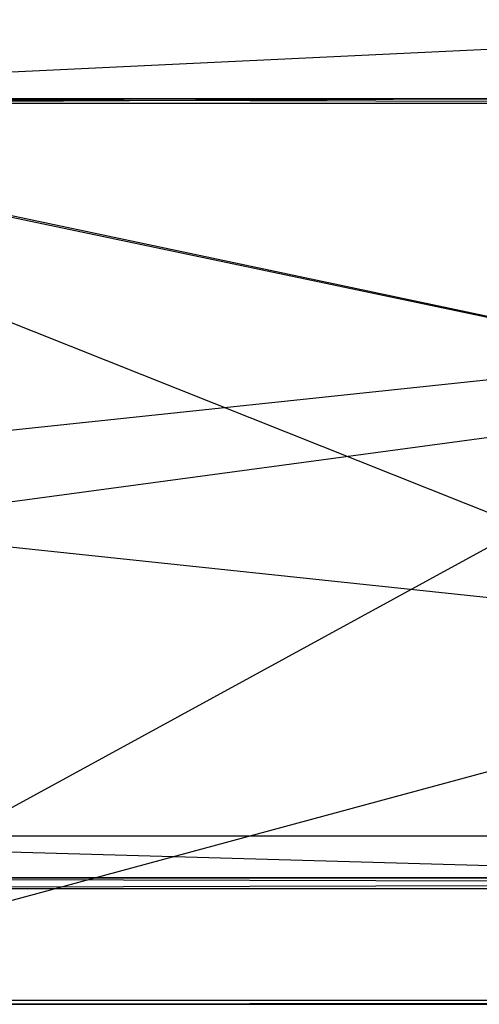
# Model space of a CAD drawing. Header units: inches. Extents: x -36.3 to 36.3, y -10.6 to 17.1.
# Tile 3 of 10: x -24 to -15.4, y -10.6 to 7.8. Entities that reach past the tile are written whole.
import ezdxf

# ---------------------------------------------------------------- set-up
doc = ezdxf.new("R2010")
doc.units = ezdxf.units.IN
doc.layers.get('0').update_dxf_attribs({"true_color": 0xc2ced6})

msp = doc.modelspace()

# ---------------------------------------------------------------- linework, layer by layer
at = {"color": 8, "true_color": 0x8c8177}
for p, q in [((-34.475, 6.339), (33.796, 9.601)), ((-34.642, 6.329), (0.003, -7.451)), ((-34.642, 6.329), (34.649, -8.238)), ((-34.642, 6.329), (34.649, 6.329)), ((-34.475, 6.339), (34.422, 6.344)), ((-34.475, 6.339), (34.423, -8.228)), ((-34.475, -0.955), (34.423, 6.329)), ((-34.475, 6.329), (34.423, 6.329)), ((-31.027, 6.25), (-15.751, 6.329)), ((-31.027, 6.329), (-15.751, 6.329)), ((-30.712, 6.329), (-15.751, 6.329)), ((-30.712, 6.329), (0, 6.25)), ((-15.751, 6.329), (-15.751, 6.329)), ((-15.751, 6.329), (0, 6.25)), ((-15.751, 6.329), (30.712, 6.329)), ((-15.751, 6.329), (31.027, 6.25)), ((-15.751, 6.329), (31.027, 6.329)), ((-31.027, -10.522), (31.027, 6.25)), ((-31.027, -2.136), (31.027, 6.25)), ((-31.027, 6.25), (31.027, 6.25)), ((-30.712, -10.522), (0, 6.25)), ((-30.712, 6.25), (0, 6.25)), ((-34.475, -0.955), (34.423, -8.238)), ((-34.642, -7.451), (0.003, -8.435)), ((-34.642, -7.451), (0.003, -7.451)), ((-34.642, -8.435), (34.649, -8.238)), ((-34.642, -8.238), (34.649, -8.238)), ((-34.475, -8.435), (34.423, -8.228)), ((-34.475, -8.228), (34.423, -8.228)), ((-34.475, -8.238), (34.423, -8.435)), ((-34.475, -8.238), (34.423, -8.238)), ((-34.642, -8.435), (0.003, -8.435)), ((-34.642, -8.435), (34.649, -8.435)), ((-34.475, -8.435), (34.423, -8.435)), ((-31.027, -10.6), (31.027, -10.522)), ((-31.027, -10.522), (31.027, -10.522)), ((-31.027, -10.6), (30.712, -10.6)), ((-31.027, -10.6), (31.027, -10.6)), ((-30.712, -10.6), (30.712, -10.522)), ((-30.712, -10.522), (30.712, -10.522)), ((-30.712, -10.6), (30.712, -10.6))]:
    msp.add_line(p, q, dxfattribs=at)

doc.saveas('drawing.dxf')
